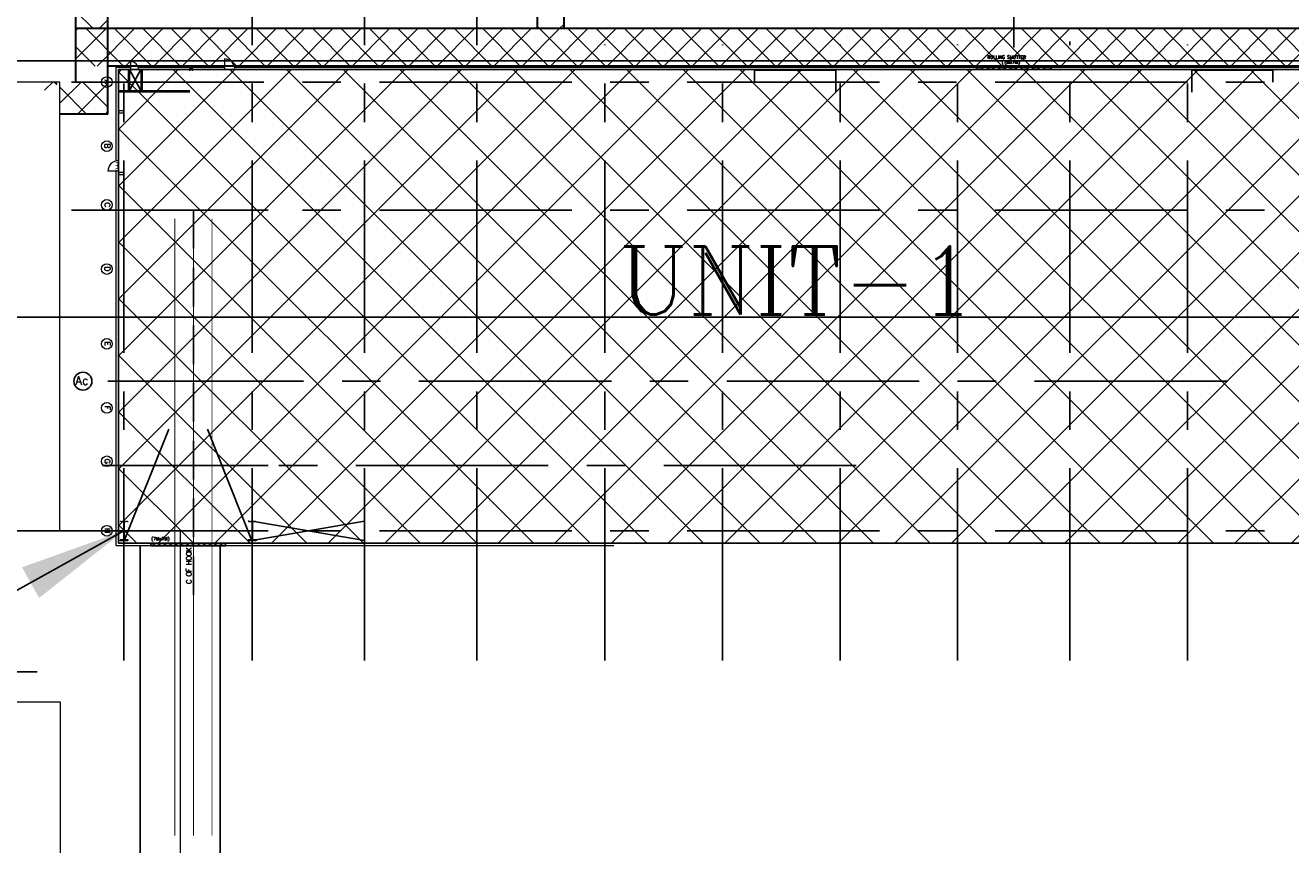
# Model space of a CAD drawing. Header units: inches. Extents: x 0 to 1544102, y -90707 to 23144100.
# Tile 98 of 181: x 248937 to 263736, y 182199 to 191786. Entities that reach past the tile are written whole.
import ezdxf
from ezdxf.enums import TextEntityAlignment as Align

# ---------------------------------------------------------------- set-up
doc = ezdxf.new("R2010")
doc.units = ezdxf.units.IN
doc.header["$LTSCALE"] = 1800
doc.header["$MEASUREMENT"] = 0
for name, pattern in [('CENTER', [2, 1.25, -0.25, 0.25, -0.25]), ('CENTRE', [1.5, 0.75, -0.25, 0.25, -0.25]), ('HIDDEN', [0.375, 0.25, -0.125])]:
    doc.linetypes.add(name, pattern=pattern)
doc.layers.get('0').update_dxf_attribs({"color": 253})
for name, color, linetype in [('CEN', 2, 'CENTER'), ('COL', 1, 'Continuous'), ('GRID', 251, 'CENTER'), ('Road', 3, 'Continuous'), ('Road Sides', 11, 'Continuous'), ('STAIR', 2, 'Continuous'), ('STEEL', 231, 'Continuous')]:
    doc.layers.add(name, color=color, linetype=linetype)
for name, color, linetype, lineweight in [('CL', 8, 'CENTER', 15), ('DIM', 4, 'Continuous', 18), ('TEXT', 3, 'Continuous', 18), ('TRENCH-TRESTLE', 6, 'Continuous', 30), ('WALL', 6, 'Continuous', 18)]:
    doc.layers.add(name, color=color, linetype=linetype, lineweight=lineweight)
doc.styles.add('COMPLEX', font='complex')
doc.styles.add('HTX11', font='O8111901')
doc.styles.add('ROMANC', font='ROMANC.SHX')
doc.styles.add('ROMANS', font='romans.shx')
doc.dimstyles.new('SSS', dxfattribs={"dimscale": 100, "dimtxt": 2.5, "dimasz": 3, "dimexe": 0.5, "dimexo": 0.5, "dimgap": 1, "dimtad": 1, "dimdec": 0, "dimdsep": 46, "dimtxsty": 'ROMANS', "dimcen": 4, "dimdle": 1.5, "dimclrd": 1, "dimclre": 1, "dimclrt": 3, "dimadec": 0, "dimazin": 0, "dimtfac": 0.2, "dimtdec": 0, "dimtix": 1, "dimtmove": 0, "dimatfit": 3, "dimfxl": 1, "dimtolj": 1, "dimtzin": 0, "dimarcsym": 0})
pattern_1 = [(44.99999999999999, (201197.1582737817, 178869.0266567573), (-49.7184455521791, 49.71844555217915), []), (44.99999999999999, (201230.3039040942, 178869.0266567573), (-49.7184455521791, 49.71844555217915), [])]

msp = doc.modelspace()

# ---------------------------------------------------------------- hatches: boundary and pattern name
at = {"linetype": 'ByBlock'}
h = msp.add_hatch(dxfattribs=at)
h.set_pattern_fill('ANSI37', color=8, scale=1875, angle=90)
h.set_pattern_definition([(135, (742309.9112544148, 560872.4758301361), (-165.7281518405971, -165.728151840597), []), (225, (742309.9112544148, 560872.4758301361), (165.728151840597, -165.7281518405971), [])])
edge = h.paths.add_edge_path()
edge.add_line((249103.077823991, 191122.3549146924), (249341.1612544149, 191122.3549146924))
edge.add_line((249341.1612544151, 191122.3549146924), (249341.1612544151, 190747.3549146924))
edge.add_line((249341.1612544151, 190747.3549146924), (249903.6612544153, 190747.3549146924))
edge.add_line((249903.6612544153, 190747.3549146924), (249903.6612544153, 191122.3549146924))
edge.add_line((249903.6612544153, 191122.3549146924), (249313.1632658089, 191122.3549146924))
edge.add_arc((249208.1205449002, 191122.3657790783), 105.0427214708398, 270, 359.9940739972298, ccw=False)
edge.add_arc((249208.1205449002, 191122.3657790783), 105.0427214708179, 180.0059260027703, 270, ccw=False)
at = {"layer": 'COL'}
h = msp.add_hatch(dxfattribs=at)
h.set_pattern_fill('ANSI31', color=8, scale=31.25, angle=180, style=0)
h.set_pattern_definition([(225, (250442.4112544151, 190627.4799146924), (2.76213586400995, -2.762135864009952), [])])
h.paths.add_polyline_path([(250889.9112544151, 191267.4799146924), (250889.9112544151, 191296.2299146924), (250861.1612544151, 191296.2299146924), (250861.1612544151, 191267.4799146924)])
h = msp.add_hatch(dxfattribs=at)
h.set_pattern_fill('ANSI31', color=8, scale=25, angle=-1.27e-14, style=0)
h.set_pattern_definition([(44.99999999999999, (248098.3889455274, 183011.7475238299), (-2.20970869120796, 2.209708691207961), [])])
h.paths.add_polyline_path([(250044.9112544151, 185766.2299146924), (250137.4112544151, 185766.2299146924), (250137.4112544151, 185759.9799146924), (250044.9112544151, 185759.9799146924)])
h.paths.add_polyline_path([(250089.1612544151, 185978.7299146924), (250093.1612544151, 185978.7299146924), (250093.1612544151, 185766.2299146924), (250089.1612544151, 185766.2299146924)])
h.paths.add_polyline_path([(250044.9112544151, 185984.9799146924), (250137.4112544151, 185984.9799146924), (250137.4112544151, 185978.7299146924), (250044.9112544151, 185978.7299146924)])
h = msp.add_hatch(dxfattribs=at)
h.set_pattern_fill('ANSI31', color=8, scale=25, angle=-1.27e-14, style=0)
h.set_pattern_definition([(44.99999999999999, (249598.3889455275, 183011.7475238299), (-2.20970869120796, 2.209708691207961), [])])
h.paths.add_polyline_path([(251544.9112544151, 185766.2299146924), (251637.4112544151, 185766.2299146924), (251637.4112544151, 185759.9799146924), (251544.9112544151, 185759.9799146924)])
h.paths.add_polyline_path([(251589.1612544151, 185978.7299146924), (251593.1612544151, 185978.7299146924), (251593.1612544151, 185766.2299146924), (251589.1612544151, 185766.2299146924)])
h.paths.add_polyline_path([(251544.9112544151, 185984.9799146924), (251637.4112544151, 185984.9799146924), (251637.4112544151, 185978.7299146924), (251544.9112544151, 185978.7299146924)])
at = {"layer": 'Road Sides', "linetype": 'ByBlock'}
h = msp.add_hatch(dxfattribs=at)
h.set_pattern_fill('ANSI37', color=4, scale=3750)
h.set_pattern_definition([(45, (571876.8284095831, -287717.0189604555), (-331.4563036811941, 331.4563036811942), []), (135, (571876.8284095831, -287717.0189604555), (-331.4563036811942, -331.4563036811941), [])])
h.paths.add_polyline_path([(250027.4112544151, 191267.4799146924), (250027.4112544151, 185727.4799146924), (265341.1612544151, 185727.4799146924), (265341.1612544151, 191267.4799146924)])
at = {"layer": 'WALL', "linetype": 'Continuous'}
h = msp.add_hatch(dxfattribs=at)
h.set_pattern_fill('ANSI32', color=8, scale=187.5, angle=360, style=0)
h.set_pattern_definition(pattern_1)
h.paths.add_polyline_path([(250155.5362544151, 191122.4799146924), (250141.1612544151, 191122.4799146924), (250141.1612544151, 191022.4799146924), (250091.1612544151, 191022.4799146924), (250091.1612544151, 191008.1049146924), (250155.5362544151, 191008.1049146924)])
h.paths.add_polyline_path([(250155.5362544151, 191267.4799146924), (250141.1612544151, 191267.4799146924), (250141.1612544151, 191122.4799146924), (250155.5362544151, 191122.4799146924)])
h.paths.add_polyline_path([(250091.1612544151, 191022.4799146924), (250027.4112544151, 191022.4799146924), (250027.4112544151, 191008.1049146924), (250091.1612544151, 191008.1049146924)])
h = msp.add_hatch(dxfattribs=at)
h.set_pattern_fill('ANSI32', color=8, scale=187.5, angle=360, style=0)
h.set_pattern_definition(pattern_1)
h.paths.add_polyline_path([(250027.4112544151, 190786.8549146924), (250027.4112544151, 190758.1049146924), (250076.7862544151, 190758.1049146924), (250076.7862544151, 190786.8549146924)])
h = msp.add_hatch(dxfattribs=at)
h.set_pattern_fill('ANSI32', color=8, scale=187.5, angle=360, style=0)
h.set_pattern_definition([(44.99999999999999, (201197.1582737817, 178147.7766567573), (-49.7184455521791, 49.71844555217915), []), (44.99999999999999, (201230.3039040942, 178147.7766567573), (-49.7184455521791, 49.71844555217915), [])])
h.paths.add_polyline_path([(250076.7862544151, 190065.6049146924), (250027.4112544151, 190065.6049146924), (250027.4112544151, 190036.8549146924), (250076.7862544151, 190036.8549146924)])

# ---------------------------------------------------------------- linework, layer by layer
at = {"color": 8, "linetype": 'ByBlock'}
for p, q in [((249730.0880667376, 191747.3657503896), (249528.6612883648, 191948.7925287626)), ((249903.6612937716, 191849.4271425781), (249801.5999015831, 191747.3657503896)), ((249883.056206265, 191747.4907513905), (249528.6612371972, 191393.095782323)), ((249551.5999186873, 191747.490767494), (249528.6612533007, 191724.5521021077)), ((250086.1317719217, 191309.9907415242), (249648.6317506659, 191747.49076278)), ((250214.5124938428, 191747.4907352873), (249777.0125150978, 191309.9907565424)), ((250417.5880917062, 191309.9907254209), (249980.0880704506, 191747.4907466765)), ((250545.9687814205, 191747.4907191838), (250108.4688026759, 191309.990740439)), ((250749.0444114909, 191309.9907093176), (250311.5443902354, 191747.4907305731)), ((250877.4250689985, 191747.4907030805), (250439.9250902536, 191309.9907243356)), ((251080.5007312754, 191309.9906932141), (250643.0007100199, 191747.4907144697)), ((251208.8813565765, 191747.4906869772), (250771.3813778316, 191309.9907082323)), ((251411.9570510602, 191309.9906771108), (250974.4570298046, 191747.4906983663)), ((251540.3376441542, 191747.4906708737), (251102.8376654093, 191309.9906921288)), ((251743.4133708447, 191309.9906610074), (251305.9133495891, 191747.4906822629)), ((251871.793931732, 191747.4906547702), (251434.2939529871, 191309.9906760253)), ((252074.8696906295, 191309.9906449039), (251637.3696693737, 191747.4906661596)), ((252203.2502193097, 191747.4906386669), (251765.7502405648, 191309.9906599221)), ((252406.3260104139, 191309.9906288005), (251968.8259891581, 191747.4906500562)), ((252534.7065068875, 191747.4906225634), (252097.2065281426, 191309.9906438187)), ((252737.7823301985, 191309.9906126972), (252300.2823089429, 191747.4906339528)), ((252866.1627944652, 191747.4906064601), (252428.6628157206, 191309.9906277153)), ((253069.2386499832, 191309.9905965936), (252631.7386287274, 191747.4906178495)), ((253197.619082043, 191747.4905903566), (252760.1191032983, 191309.9906116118)), ((253400.6949697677, 191309.9905804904), (252963.1949485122, 191747.4906017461)), ((253529.0753696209, 191747.4905742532), (253091.5753908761, 191309.9905955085)), ((253732.1512895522, 191309.990564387), (253294.6512682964, 191747.4905856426)), ((253860.5316571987, 191747.4905581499), (253423.0316784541, 191309.9905794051)), ((254063.6076093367, 191309.9905482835), (253626.1075880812, 191747.4905695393)), ((254191.9879447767, 191747.4905420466), (253754.4879660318, 191309.9905633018)), ((254395.0639291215, 191309.9905321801), (253957.5639078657, 191747.4905534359)), ((254523.4442323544, 191747.4905259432), (254085.9442536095, 191309.9905471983)), ((254726.520248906, 191309.9905160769), (254289.0202276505, 191747.4905373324)), ((254854.9005199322, 191747.4905098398), (254417.4005411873, 191309.9905310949)), ((255057.9765686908, 191309.9904999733), (254620.476547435, 191747.490521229)), ((255186.3568075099, 191747.4904937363), (254748.856828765, 191309.9905149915)), ((254951.9328976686, 191747.4904746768), (254922.4265029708, 191776.9968693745)), ((255389.4328884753, 191309.99048387), (254951.9328672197, 191747.4905051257)), ((255517.8130950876, 191747.490477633), (255080.3131163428, 191309.9904988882)), ((255234.9112544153, 191796.0449406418), (255186.3567884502, 191747.4904746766)), ((255720.8892082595, 191309.9904677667), (255283.389187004, 191747.4904890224)), ((255849.2693826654, 191747.4904615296), (255411.7694039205, 191309.9904827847)), ((256052.3455280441, 191309.9904516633), (255614.8455067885, 191747.4904729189)), ((256180.7256702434, 191747.4904454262), (255743.2256914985, 191309.9904666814)), ((256383.8018478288, 191309.9904355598), (255946.3018265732, 191747.4904568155)), ((256512.1819578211, 191747.4904293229), (256074.6819790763, 191309.990450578)), ((256715.2581676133, 191309.9904194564), (256277.7581463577, 191747.4904407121)), ((256843.6382453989, 191747.4904132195), (256406.1382666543, 191309.9904344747)), ((257046.7144873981, 191309.9904033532), (256609.2144661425, 191747.4904246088)), ((257175.0945329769, 191747.4903971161), (256737.594554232, 191309.9904183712)), ((257378.1708071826, 191309.9903872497), (256940.670785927, 191747.4904085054)), ((257506.5508205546, 191747.4903810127), (257069.0508418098, 191309.9904022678)), ((257709.6271269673, 191309.9903711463), (257272.1271057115, 191747.490392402)), ((257838.0071081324, 191747.4903649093), (257400.5071293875, 191309.9903861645)), ((258041.0834467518, 191309.9903550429), (257603.5834254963, 191747.4903762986)), ((258169.4633957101, 191747.4903488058), (257731.9634169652, 191309.9903700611)), ((258372.5397665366, 191309.9903389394), (257935.0397452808, 191747.4903601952)), ((258500.9196832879, 191747.4903327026), (258063.419704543, 191309.9903539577)), ((258703.9960863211, 191309.9903228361), (258266.4960650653, 191747.4903440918)), ((258832.3759708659, 191747.4903165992), (258394.875992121, 191309.9903378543)), ((259035.4524061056, 191309.9903067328), (258597.9523848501, 191747.4903279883)), ((259163.8322584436, 191747.4903004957), (258726.3322796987, 191309.9903217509)), ((259366.9087258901, 191309.9902906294), (258929.4087046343, 191747.4903118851)), ((259495.2885460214, 191747.4902843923), (259057.7885672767, 191309.9903056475)), ((259698.3650456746, 191309.9902745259), (259260.8650244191, 191747.4902957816)), ((259826.7448335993, 191747.4902682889), (259389.2448548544, 191309.9902895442)), ((260029.8213654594, 191309.9902584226), (259592.3213442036, 191747.4902796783)), ((260158.2011211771, 191747.4902521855), (259720.7011424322, 191309.9902734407)), ((260361.2776852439, 191309.9902423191), (259923.7776639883, 191747.4902635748)), ((260489.6574087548, 191747.4902360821), (260052.15743001, 191309.9902573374)), ((260692.7340050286, 191309.9902262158), (260255.2339837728, 191747.4902474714)), ((260821.1136963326, 191747.4902199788), (260383.6137175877, 191309.9902412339)), ((261024.1903248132, 191309.9902101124), (260586.6903035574, 191747.490231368)), ((261152.5699839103, 191747.4902038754), (260715.0700051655, 191309.9902251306)), ((261355.6466445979, 191309.990194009), (260918.1466233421, 191747.4902152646)), ((261484.0262714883, 191747.490187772), (261046.5262927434, 191309.9902090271)), ((261687.1029643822, 191309.9901779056), (261249.6029431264, 191747.4901991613)), ((261815.4825590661, 191747.4901716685), (261377.9825803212, 191309.9901929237)), ((262018.5592841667, 191309.9901618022), (261581.0592629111, 191747.4901830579)), ((262146.9388466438, 191747.4901555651), (261709.4388678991, 191309.9901768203)), ((262350.0156039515, 191309.9901456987), (261912.5155826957, 191747.4901669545)), ((262478.3951342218, 191747.4901394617), (262040.8951554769, 191309.9901607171)), ((262681.4719237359, 191309.9901295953), (262243.9719024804, 191747.4901508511)), ((262809.8514217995, 191747.4901233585), (262372.3514430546, 191309.9901446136)), ((263012.9282435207, 191309.9901134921), (262575.4282222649, 191747.4901347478)), ((263141.3077093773, 191747.4901072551), (262703.8077306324, 191309.9901285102)), ((263344.3845633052, 191309.9900973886), (262906.8845420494, 191747.4901186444)), ((263472.7639969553, 191747.4900911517), (263035.2640182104, 191309.9901124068)), ((263675.84088309, 191309.9900812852), (263238.3408618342, 191747.490102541)), ((263804.2202845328, 191747.4900750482), (263366.7203057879, 191309.9900963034)), ((264007.2972028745, 191309.9900651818), (263569.7971816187, 191747.4900864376)), ((264135.6765721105, 191747.490058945), (263698.1765933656, 191309.9900802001)), ((249754.6754521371, 191309.9907576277), (249528.6612441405, 191536.0049656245))]:
    msp.add_line(p, q, dxfattribs=at)
at = {"color": 8, "linetype": 'CENTRE', "ltscale": 500}
msp.add_line((284165.8856443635, 188372.4758301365), (239730.8075994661, 188372.4758301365), dxfattribs=at)
at = {"color": 8}
for p, q in [((250091.1612544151, 185759.9799146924), (250091.1612544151, 185984.9799146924)), ((251591.1612544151, 185759.9799146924), (251591.1612544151, 185984.9799146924))]:
    msp.add_line(p, q, dxfattribs=at)
at = {"color": 8, "linetype": 'ByBlock', "const_width": 9.375}
for points in [[(250685.7862663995, 189523.6526744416), (250685.7862663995, 182305.9314424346)], [(250903.6612659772, 189523.6526744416), (250903.6612659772, 182305.9321237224)], [(251121.5362655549, 189523.6526744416), (251121.5362655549, 182305.9314424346)]]:
    msp.add_lwpolyline(points, dxfattribs=at)
at = {"color": 8}
msp.add_circle((249611.0125572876, 187622.4799146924), 105.0427214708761, dxfattribs=at)
msp.add_circle((249611.0125572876, 187622.4799146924), 105.0427214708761, dxfattribs=at)
at = {"layer": 'CEN', "color": 8}
for p, q in [((250288.0362544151, 191267.4799146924), (250155.5362544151, 191022.4799146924)), ((250288.0362544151, 191022.4799146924), (250155.5362544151, 191267.4799146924)), ((250091.1612544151, 185747.4799146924), (250616.1612544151, 187059.9799146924)), ((251591.1612544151, 185747.4799146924), (251066.1612544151, 187059.9799146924)), ((250091.1612544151, 185759.9799146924), (250091.1612544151, 185984.9799146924)), ((251591.1612544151, 185759.9799146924), (251591.1612544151, 185984.9799146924)), ((251591.1612562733, 185759.9799146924), (252903.6612562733, 185984.9799146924)), ((251591.1612562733, 185984.9799146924), (252903.6612562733, 185759.9799146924))]:
    msp.add_line(p, q, dxfattribs=at)
at = {"layer": 'CEN', "color": 8, "linetype": 'HIDDEN'}
msp.add_line((250903.6612544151, 185123.2170685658), (250903.6612544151, 189622.4799146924), dxfattribs=at)
at = {"layer": 'CEN', "color": 8, "linetype": 'CENTER', "ltscale": 10}
msp.add_line((246080.2688901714, 184222.7505758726), (249074.1859564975, 184222.7505758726), dxfattribs=at)
at = {"layer": 'CL', "color": 8, "ltscale": 100}
msp.add_line((250747.4112544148, 185872.4799146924), (250747.4112544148, 175872.4799146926), dxfattribs=at)
at = {"layer": 'COL', "color": 8}
for points in [[(250861.1612544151, 191296.2299146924), (250889.9112544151, 191296.2299146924), (250889.9112544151, 191267.4799146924), (250861.1612544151, 191267.4799146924)], [(250089.1612544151, 185978.7299146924), (250093.1612544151, 185978.7299146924), (250093.1612544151, 185766.2299146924), (250089.1612544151, 185766.2299146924)], [(251589.1612544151, 185978.7299146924), (251593.1612544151, 185978.7299146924), (251593.1612544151, 185766.2299146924), (251589.1612544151, 185766.2299146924)], [(250044.9112544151, 185766.2299146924), (250137.4112544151, 185766.2299146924), (250137.4112544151, 185759.9799146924), (250044.9112544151, 185759.9799146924)], [(251544.9112544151, 185766.2299146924), (251637.4112544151, 185766.2299146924), (251637.4112544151, 185759.9799146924), (251544.9112544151, 185759.9799146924)]]:
    msp.add_lwpolyline(points, close=True, dxfattribs=at)
at = {"layer": 'DIM'}
for points in [[(244466.1612544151, 185872.4907743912), (249341.1612544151, 185872.3549146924), (249341.1612544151, 191122.4907743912), (244466.1612544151, 191122.4907743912)], [(244750.0806371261, 182079.0005758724), (249350.0806371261, 182079.0005758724), (249350.0806371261, 183866.5005758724), (244750.0806371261, 183866.5005758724)]]:
    msp.add_lwpolyline(points, close=True, dxfattribs=at)
at = {"layer": 'GRID', "color": 8}
for p, q in [((260497.4112544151, 195627.0884790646), (260497.4112544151, 191525.8754023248)), ((251591.1612544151, 184353.7811397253), (251591.1612544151, 194798.5923741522)), ((252903.6612544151, 184353.7811397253), (252903.6612544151, 194798.5923741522)), ((254216.1612544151, 184353.7811397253), (254216.1612544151, 194798.5923741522)), ((255716.1612544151, 184353.7811397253), (255716.1612544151, 191559.9799146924)), ((257091.1612544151, 184353.7811397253), (257091.1612544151, 191559.9799146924)), ((258466.1612544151, 184353.7811397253), (258466.1612544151, 191559.9799146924)), ((259841.1612544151, 184353.7811397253), (259841.1612544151, 191559.9799146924)), ((261153.6612544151, 184353.7811397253), (261153.6612544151, 191598.3853294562)), ((262528.6612544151, 184353.7811397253), (262528.6612544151, 191559.9799146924)), ((250091.1612544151, 184353.7811397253), (250091.1612544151, 191497.4799146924)), ((266128.6612544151, 191122.4799146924), (249241.1612544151, 191122.4799146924)), ((266128.6612544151, 189622.4799146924), (249241.1612544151, 189622.4799146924)), ((251778.6612544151, 189622.4799146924), (249903.6612544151, 189622.4799146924)), ((258653.6612544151, 188372.4799146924), (249841.1612544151, 188372.4799146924)), ((251778.6612544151, 188372.4799146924), (249903.6612544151, 188372.4799146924)), ((262991.1612544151, 187622.4799146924), (249716.1612544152, 187622.4799146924)), ((251778.6612544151, 187622.4799146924), (249903.6612544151, 187622.4799146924)), ((258653.6612544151, 186634.9799146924), (249841.1612544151, 186634.9799146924)), ((251778.6612544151, 186634.9799146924), (249903.6612544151, 186634.9799146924)), ((266128.6612544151, 185872.4799146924), (249241.1612544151, 185872.4799146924)), ((251778.6612544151, 185872.4799146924), (249903.6612544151, 185872.4799146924))]:
    msp.add_line(p, q, dxfattribs=at)
at = {"layer": 'GRID', "color": 8, "ltscale": 750}
msp.add_line((249828.6025661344, 185872.4907743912), (244223.5987544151, 185872.4907743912), dxfattribs=at)
at = {"layer": 'Road', "color": 8}
msp.add_line((286966.1612544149, 191372.4846128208), (243435.2725985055, 191372.4846128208), dxfattribs=at)
at = {"layer": 'Road', "color": 8, "ltscale": 100}
for p, q in [((250278.6612544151, 177091.2299146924), (250278.6612544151, 185698.7299146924)), ((251216.1612544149, 177091.2299146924), (251216.1612544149, 185698.7299146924))]:
    msp.add_line(p, q, dxfattribs=at)
at = {"layer": 'Road Sides', "color": 4, "linetype": 'ByBlock'}
msp.add_lwpolyline([(250027.4112544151, 191267.4799146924), (265341.1612544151, 191267.4799146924), (265341.1612544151, 185727.4799146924), (250027.4112544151, 185727.4799146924)], close=True, dxfattribs=at)
at = {"layer": 'STAIR', "color": 8}
for p, q in [((257466.1612544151, 191259.9799146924), (258416.1612544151, 191259.9799146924)), ((257466.1612544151, 191122.4799146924), (257466.1612544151, 191259.9799146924)), ((258416.1612544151, 191259.9799146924), (258416.1612544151, 191003.7299146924)), ((263528.6612544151, 191259.9799146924), (262578.6612544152, 191259.9799146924)), ((262578.6612544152, 191259.9799146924), (262578.6612544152, 191003.7299146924)), ((263528.6612544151, 191122.4799146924), (263528.6612544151, 191259.9799146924))]:
    msp.add_line(p, q, dxfattribs=at)
at = {"layer": 'STEEL', "color": 8}
for p, q in [((260934.9112544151, 191296.2299146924), (260059.9112544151, 191296.2299146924)), ((260059.9112544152, 191267.4799146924), (260059.9112544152, 191296.2299146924)), ((260934.9112544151, 191267.4799146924), (260059.9112544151, 191267.4799146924)), ((260934.9112544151, 191296.2299146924), (260934.9112544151, 191267.4799146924)), ((250403.6612544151, 185697.4799146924), (250403.6612544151, 185726.2299146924))]:
    msp.add_line(p, q, dxfattribs=at)
at = {"layer": 'STEEL', "color": 8, "flags": 128}
for points in [[(260129.332700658, 191281.7924146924), (260129.0114506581, 191283.4174146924), (260127.9814506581, 191285.0924146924), (260126.1539506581, 191286.7799146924), (260123.4852006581, 191288.4049146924), (260119.9739506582, 191289.9049146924), (260115.6789506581, 191291.2174146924), (260110.7089506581, 191292.2549146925), (260105.2202006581, 191292.9799146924), (260099.4052006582, 191293.3549146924), (260093.4802006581, 191293.3549146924), (260087.6652006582, 191292.9799146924), (260082.1764506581, 191292.2549146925), (260077.2064506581, 191291.2174146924), (260072.9114506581, 191289.9049146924), (260069.4014506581, 191288.4049146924), (260066.7314506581, 191286.7799146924), (260064.9052006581, 191285.0924146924), (260062.6501235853, 191283.4174146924), (260059.9112544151, 191281.7924146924)], [(260129.332700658, 191281.7924146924), (260129.6527006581, 191280.1799146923), (260130.6839506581, 191278.5049146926), (260132.5102006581, 191276.8174146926), (260135.1802006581, 191275.1924146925), (260138.6902006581, 191273.6924146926), (260142.9839506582, 191272.3799146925), (260147.9589506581, 191271.3424146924), (260153.446450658, 191270.6174146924), (260159.2589506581, 191270.2424146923), (260165.1839506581, 191270.2424146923), (260170.9964506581, 191270.6174146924), (260176.4839506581, 191271.3424146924), (260181.4589506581, 191272.3799146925), (260185.7589506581, 191273.6924146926), (260189.258950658, 191275.1924146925), (260191.9339506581, 191276.8174146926), (260193.758950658, 191278.5049146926), (260194.7964506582, 191280.1799146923), (260195.1089506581, 191281.7924146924)], [(260260.8839506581, 191281.7924146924), (260260.8839506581, 191281.8049146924), (260260.8839506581, 191281.8049146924), (260260.8839506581, 191281.8049146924), (260260.8839506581, 191281.8049146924), (260260.8839506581, 191281.8049146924), (260260.8839506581, 191281.8049146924), (260260.8839506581, 191281.8049146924), (260260.2839506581, 191283.9924146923), (260258.4714506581, 191286.1674146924), (260255.4214506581, 191288.2049146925), (260251.2464506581, 191290.0049146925), (260246.133950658, 191291.4799146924), (260240.3589506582, 191292.5549146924), (260234.2089506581, 191293.2049146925), (260227.9964506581, 191293.4049146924), (260221.7839506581, 191293.2049146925), (260215.633950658, 191292.5549146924), (260209.8589506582, 191291.4799146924), (260204.7464506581, 191290.0049146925), (260200.571450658, 191288.2049146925), (260197.5214506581, 191286.1674146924), (260195.6964506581, 191283.9924146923), (260195.1089506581, 191281.8049146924), (260195.1089506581, 191281.8049146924), (260195.1089506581, 191281.8049146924), (260195.1089506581, 191281.8049146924), (260195.1089506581, 191281.8049146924), (260195.1089506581, 191281.8049146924), (260195.1089506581, 191281.8049146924), (260195.1089506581, 191281.7924146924)], [(260260.8839506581, 191281.7924146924), (260261.1964506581, 191280.1799146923), (260262.2339506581, 191278.5049146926), (260264.0589506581, 191276.8174146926), (260266.7339506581, 191275.1924146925), (260270.2339506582, 191273.6924146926), (260274.5339506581, 191272.3799146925), (260279.508950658, 191271.3424146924), (260284.9964506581, 191270.6174146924), (260290.8089506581, 191270.2424146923), (260296.7339506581, 191270.2424146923), (260302.5464506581, 191270.6174146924), (260308.0339506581, 191271.3424146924), (260313.008950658, 191272.3799146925), (260317.2964506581, 191273.6924146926), (260320.8089506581, 191275.1924146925), (260323.4839506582, 191276.8174146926), (260325.3089506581, 191278.5049146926), (260326.3339506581, 191280.1799146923), (260326.6589506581, 191281.7924146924)], [(260392.4339506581, 191281.7924146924), (260392.4339506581, 191281.8049146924), (260392.4339506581, 191281.8049146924), (260392.4339506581, 191281.8049146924), (260392.4339506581, 191281.8049146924), (260392.4339506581, 191281.8049146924), (260392.4339506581, 191281.8049146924), (260392.4339506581, 191281.8049146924), (260391.8339506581, 191283.9924146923), (260390.0214506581, 191286.1674146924), (260386.9714506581, 191288.2049146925), (260382.7964506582, 191290.0049146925), (260377.6839506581, 191291.4799146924), (260371.8964506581, 191292.5549146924), (260365.7464506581, 191293.2049146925), (260359.5464506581, 191293.4049146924), (260353.3339506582, 191293.2049146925), (260347.1839506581, 191292.5549146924), (260341.4089506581, 191291.4799146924), (260336.2964506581, 191290.0049146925), (260332.1214506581, 191288.2049146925), (260329.071450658, 191286.1674146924), (260327.2464506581, 191283.9924146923), (260326.6589506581, 191281.8049146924), (260326.6589506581, 191281.8049146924), (260326.6589506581, 191281.8049146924), (260326.6589506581, 191281.8049146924), (260326.6589506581, 191281.8049146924), (260326.6589506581, 191281.8049146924), (260326.6589506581, 191281.8049146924), (260326.6589506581, 191281.7924146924)], [(260392.4339506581, 191281.7924146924), (260392.7464506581, 191280.1799146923), (260393.7839506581, 191278.5049146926), (260395.6089506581, 191276.8174146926), (260398.2714506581, 191275.1924146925), (260401.783950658, 191273.6924146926), (260406.0839506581, 191272.3799146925), (260411.0464506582, 191271.3424146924), (260416.5464506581, 191270.6174146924), (260422.3589506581, 191270.2424146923), (260428.2839506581, 191270.2424146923), (260434.0964506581, 191270.6174146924), (260439.5839506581, 191271.3424146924), (260444.5589506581, 191272.3799146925), (260448.8464506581, 191273.6924146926), (260452.3589506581, 191275.1924146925), (260455.0339506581, 191276.8174146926), (260456.8589506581, 191278.5049146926), (260457.883950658, 191280.1799146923), (260458.2089506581, 191281.7924146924)], [(260523.9714506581, 191281.7924146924), (260523.9714506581, 191281.8049146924), (260523.9714506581, 191281.8049146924), (260523.9714506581, 191281.8049146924), (260523.9714506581, 191281.8049146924), (260523.9714506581, 191281.8049146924), (260523.9714506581, 191281.8049146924), (260523.9714506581, 191281.8049146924), (260523.383950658, 191283.9924146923), (260521.571450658, 191286.1674146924), (260518.5214506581, 191288.2049146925), (260514.3464506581, 191290.0049146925), (260509.2339506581, 191291.4799146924), (260503.4464506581, 191292.5549146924), (260497.2964506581, 191293.2049146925), (260491.0964506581, 191293.4049146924), (260484.883950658, 191293.2049146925), (260478.7339506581, 191292.5549146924), (260472.9464506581, 191291.4799146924), (260467.8339506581, 191290.0049146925), (260463.6589506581, 191288.2049146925), (260460.6214506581, 191286.1674146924), (260458.7964506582, 191283.9924146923), (260458.2089506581, 191281.8049146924), (260458.2089506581, 191281.8049146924), (260458.2089506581, 191281.8049146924), (260458.2089506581, 191281.8049146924), (260458.2089506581, 191281.8049146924), (260458.2089506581, 191281.8049146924), (260458.2089506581, 191281.8049146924), (260458.2089506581, 191281.7924146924)], [(260523.9714506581, 191281.7924146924), (260523.9714506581, 191281.7924146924), (260523.9714506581, 191281.7924146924), (260523.9714506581, 191281.7924146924), (260523.9714506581, 191281.7924146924), (260523.9714506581, 191281.7924146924), (260523.9714506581, 191281.7924146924), (260523.9714506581, 191281.7924146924), (260524.5714506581, 191279.6049146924), (260526.3839506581, 191277.4299146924), (260529.4339506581, 191275.3924146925), (260533.6089506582, 191273.5924146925), (260538.7214506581, 191272.1174146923), (260544.5089506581, 191271.0424146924), (260550.658950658, 191270.4049146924), (260556.8714506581, 191270.1924146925), (260563.0714506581, 191270.4049146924), (260569.2214506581, 191271.0424146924), (260575.008950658, 191272.1174146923), (260580.1214506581, 191273.5924146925), (260584.2964506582, 191275.3924146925), (260587.3464506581, 191277.4424146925), (260589.1714506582, 191279.6049146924), (260589.7589506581, 191281.7924146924)], [(260655.5339506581, 191281.7924146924), (260655.5339506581, 191281.8049146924), (260655.5339506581, 191281.8049146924), (260655.5339506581, 191281.8049146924), (260655.5339506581, 191281.8049146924), (260655.5339506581, 191281.8049146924), (260655.5339506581, 191281.8049146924), (260655.5339506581, 191281.8049146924), (260654.9339506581, 191283.9924146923), (260653.1214506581, 191286.1674146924), (260650.0714506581, 191288.2049146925), (260645.8964506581, 191290.0049146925), (260640.7839506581, 191291.4799146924), (260635.0089506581, 191292.5549146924), (260628.858950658, 191293.2049146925), (260622.6464506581, 191293.4049146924), (260616.4339506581, 191293.2049146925), (260610.2839506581, 191292.5549146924), (260604.508950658, 191291.4799146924), (260599.3964506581, 191290.0049146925), (260595.2214506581, 191288.2049146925), (260592.171450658, 191286.1674146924), (260590.3464506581, 191283.9924146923), (260589.7589506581, 191281.8049146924), (260589.7589506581, 191281.8049146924), (260589.7589506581, 191281.8049146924), (260589.7589506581, 191281.8049146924), (260589.7589506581, 191281.8049146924), (260589.7589506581, 191281.8049146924), (260589.7589506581, 191281.8049146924), (260589.7589506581, 191281.7924146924)], [(260655.5339506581, 191281.7924146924), (260655.846450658, 191280.1799146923), (260656.8839506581, 191278.5049146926), (260658.7089506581, 191276.8174146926), (260661.383950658, 191275.1924146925), (260664.883950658, 191273.6924146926), (260669.1839506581, 191272.3799146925), (260674.1589506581, 191271.3424146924), (260679.6464506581, 191270.6174146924), (260685.4589506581, 191270.2424146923), (260691.383950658, 191270.2424146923), (260697.196450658, 191270.6174146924), (260702.6839506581, 191271.3424146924), (260707.6589506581, 191272.3799146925), (260711.9464506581, 191273.6924146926), (260715.4589506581, 191275.1924146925), (260718.133950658, 191276.8174146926), (260719.9589506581, 191278.5049146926), (260720.983950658, 191280.1799146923), (260721.3089506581, 191281.7924146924)], [(260787.0839506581, 191281.7924146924), (260787.0839506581, 191281.8049146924), (260787.0839506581, 191281.8049146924), (260787.0839506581, 191281.8049146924), (260787.0839506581, 191281.8049146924), (260787.0839506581, 191281.8049146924), (260787.0839506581, 191281.8049146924), (260787.0839506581, 191281.8049146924), (260786.483950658, 191283.9924146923), (260784.671450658, 191286.1674146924), (260781.6214506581, 191288.2049146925), (260777.446450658, 191290.0049146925), (260772.3339506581, 191291.4799146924), (260766.546450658, 191292.5549146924), (260760.3964506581, 191293.2049146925), (260754.1964506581, 191293.4049146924), (260747.983950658, 191293.2049146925), (260741.8339506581, 191292.5549146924), (260736.0589506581, 191291.4799146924), (260730.9464506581, 191290.0049146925), (260726.7714506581, 191288.2049146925), (260723.7214506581, 191286.1674146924), (260721.8964506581, 191283.9924146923), (260721.3089506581, 191281.8049146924), (260721.3089506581, 191281.8049146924), (260721.3089506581, 191281.8049146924), (260721.3089506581, 191281.8049146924), (260721.3089506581, 191281.8049146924), (260721.3089506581, 191281.8049146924), (260721.3089506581, 191281.8049146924), (260721.3089506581, 191281.7924146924)], [(260787.0839506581, 191281.7924146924), (260787.3964506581, 191280.1799146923), (260788.4339506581, 191278.5049146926), (260790.2589506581, 191276.8174146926), (260792.921450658, 191275.1924146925), (260796.4339506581, 191273.6924146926), (260800.733950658, 191272.3799146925), (260805.6964506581, 191271.3424146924), (260811.196450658, 191270.6174146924), (260817.0089506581, 191270.2424146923), (260822.9339506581, 191270.2424146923), (260828.7464506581, 191270.6174146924), (260834.233950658, 191271.3424146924), (260839.2089506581, 191272.3799146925), (260843.4964506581, 191273.6924146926), (260847.008950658, 191275.1924146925), (260849.6839506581, 191276.8174146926), (260851.508950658, 191278.5049146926), (260852.5339506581, 191280.1799146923), (260852.858950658, 191281.7924146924)], [(260934.9112544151, 191281.7924146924), (260934.9112544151, 191281.8049146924), (260934.9112544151, 191281.8049146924), (260934.9112544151, 191281.8049146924), (260934.9112544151, 191281.8049146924), (260934.9112544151, 191281.8049146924), (260934.9112544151, 191281.8049146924), (260934.9112544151, 191281.8049146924), (260934.323754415, 191283.9924146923), (260932.5112544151, 191286.1674146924), (260929.4612544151, 191288.2049146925), (260925.2862544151, 191290.0049146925), (260920.1737544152, 191291.4799146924), (260914.3862544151, 191292.5549146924), (260908.2362544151, 191293.2049146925), (260885.7464506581, 191293.4049146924), (260879.5339506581, 191293.2049146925), (260873.3839506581, 191292.5549146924), (260867.5964506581, 191291.4799146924), (260862.4839506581, 191290.0049146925), (260858.3089506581, 191288.2049146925), (260855.2714506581, 191286.1674146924), (260853.446450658, 191283.9924146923), (260852.858950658, 191281.8049146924), (260852.858950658, 191281.8049146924), (260852.858950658, 191281.8049146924), (260852.858950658, 191281.8049146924), (260852.858950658, 191281.8049146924), (260852.858950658, 191281.8049146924), (260852.858950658, 191281.8049146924), (260852.858950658, 191281.7924146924)], [(250403.6612544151, 185700.2299146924), (250408.3325044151, 185700.2299146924), (250414.1575044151, 185700.6049146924), (250419.6450044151, 185701.3299146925), (250424.607504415, 185702.3674146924), (250428.907504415, 185703.6799146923), (250432.420004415, 185705.1799146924), (250435.0825044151, 185706.8049146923), (250436.907504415, 185708.4924146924), (250437.945004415, 185710.1674146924), (250438.2700044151, 185711.7799146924)], [(250504.045004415, 185711.7799146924), (250503.720004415, 185713.4049146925), (250502.695004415, 185715.0799146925), (250500.8700044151, 185716.7674146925), (250498.195004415, 185718.3924146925), (250494.6825044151, 185719.8924146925), (250490.3950044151, 185721.2049146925), (250485.420004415, 185722.2424146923), (250479.9325044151, 185722.9674146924), (250474.1200044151, 185723.3424146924), (250468.195004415, 185723.3424146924), (250462.382504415, 185722.9674146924), (250456.882504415, 185722.2424146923), (250451.920004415, 185721.2049146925), (250447.620004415, 185719.8924146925), (250444.107504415, 185718.3924146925), (250441.445004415, 185716.7674146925), (250439.6200044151, 185715.0799146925), (250438.5825044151, 185713.4049146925), (250438.2700044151, 185711.7799146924)], [(250504.045004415, 185711.7799146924), (250504.045004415, 185711.7799146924), (250504.045004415, 185711.7799146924), (250504.045004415, 185711.7799146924), (250504.045004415, 185711.7799146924), (250504.045004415, 185711.7799146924), (250504.045004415, 185711.7799146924), (250504.045004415, 185711.7799146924), (250504.632504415, 185709.5924146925), (250506.4575044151, 185707.4299146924), (250509.507504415, 185705.3799146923), (250513.6825044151, 185703.5799146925), (250518.7825044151, 185702.1049146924), (250524.570004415, 185701.0299146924), (250530.720004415, 185700.3924146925), (250536.9325044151, 185700.1799146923), (250543.132504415, 185700.3924146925), (250549.2825044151, 185701.0299146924), (250555.070004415, 185702.1049146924), (250560.1825044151, 185703.5799146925), (250564.357504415, 185705.3799146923), (250567.407504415, 185707.4299146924), (250569.220004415, 185709.5924146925), (250569.8075044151, 185711.7799146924)], [(250635.570004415, 185711.7799146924), (250635.570004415, 185711.7924146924), (250635.570004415, 185711.7924146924), (250635.570004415, 185711.7924146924), (250635.570004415, 185711.7924146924), (250635.570004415, 185711.7924146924), (250635.570004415, 185711.7924146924), (250635.570004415, 185711.7924146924), (250634.982504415, 185713.9799146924), (250633.157504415, 185716.1549146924), (250630.1200044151, 185718.1924146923), (250625.945004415, 185719.9924146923), (250620.8325044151, 185721.4674146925), (250615.045004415, 185722.5424146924), (250608.8950044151, 185723.1924146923), (250602.695004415, 185723.3924146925), (250596.482504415, 185723.1924146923), (250590.3325044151, 185722.5424146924), (250584.545004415, 185721.4674146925), (250579.4325044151, 185719.9924146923), (250575.257504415, 185718.1924146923), (250572.2200044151, 185716.1549146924), (250570.3950044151, 185713.9799146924), (250569.8075044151, 185711.7924146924), (250569.8075044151, 185711.7924146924), (250569.8075044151, 185711.7924146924), (250569.8075044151, 185711.7924146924), (250569.8075044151, 185711.7924146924), (250569.8075044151, 185711.7924146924), (250569.8075044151, 185711.7924146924), (250569.8075044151, 185711.7799146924)], [(250635.570004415, 185711.7799146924), (250635.8950044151, 185710.1674146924), (250636.920004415, 185708.4924146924), (250638.757504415, 185706.8049146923), (250641.420004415, 185705.1799146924), (250644.9325044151, 185703.6799146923), (250649.232504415, 185702.3674146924), (250654.195004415, 185701.3299146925), (250659.6825044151, 185700.6049146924), (250665.4950044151, 185700.2299146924), (250671.420004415, 185700.2299146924), (250677.2450044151, 185700.6049146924), (250682.732504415, 185701.3299146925), (250687.695004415, 185702.3674146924), (250691.9950044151, 185703.6799146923), (250695.507504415, 185705.1799146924), (250698.170004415, 185706.8049146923), (250699.995004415, 185708.4924146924), (250701.032504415, 185710.1674146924), (250701.357504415, 185711.7799146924)], [(250767.132504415, 185711.7799146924), (250766.8075044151, 185713.4049146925), (250765.782504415, 185715.0799146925), (250763.9575044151, 185716.7674146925), (250761.282504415, 185718.3924146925), (250757.7700044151, 185719.8924146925), (250753.482504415, 185721.2049146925), (250748.507504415, 185722.2424146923), (250743.0200044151, 185722.9674146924), (250737.2075044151, 185723.3424146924), (250731.282504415, 185723.3424146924), (250725.470004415, 185722.9674146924), (250719.9700044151, 185722.2424146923), (250715.007504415, 185721.2049146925), (250710.7075044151, 185719.8924146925), (250707.195004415, 185718.3924146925), (250704.532504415, 185716.7674146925), (250702.7075044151, 185715.0799146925), (250701.670004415, 185713.4049146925), (250701.357504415, 185711.7799146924)], [(250767.132504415, 185711.7799146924), (250767.132504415, 185711.7799146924), (250767.132504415, 185711.7799146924), (250767.132504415, 185711.7799146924), (250767.132504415, 185711.7799146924), (250767.132504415, 185711.7799146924), (250767.132504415, 185711.7799146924), (250767.132504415, 185711.7799146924), (250767.7200044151, 185709.5924146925), (250769.545004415, 185707.4299146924), (250772.5950044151, 185705.3799146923), (250776.7700044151, 185703.5799146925), (250781.8700044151, 185702.1049146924), (250787.657504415, 185701.0299146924), (250793.8075044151, 185700.3924146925), (250800.0200044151, 185700.1799146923), (250806.2200044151, 185700.3924146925), (250812.370004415, 185701.0299146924), (250818.157504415, 185702.1049146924), (250823.2700044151, 185703.5799146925), (250827.445004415, 185705.3799146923), (250830.4950044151, 185707.4299146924), (250832.3075044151, 185709.5924146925), (250832.8950044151, 185711.7799146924)], [(250898.6575044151, 185711.7924146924), (250898.6575044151, 185711.8049146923), (250898.6575044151, 185711.8049146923), (250898.6575044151, 185711.8049146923), (250898.6575044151, 185711.8049146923), (250898.6575044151, 185711.8049146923), (250898.6575044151, 185711.8049146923), (250898.6575044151, 185711.8049146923), (250898.070004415, 185713.9924146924), (250896.2450044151, 185716.1674146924), (250893.2075044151, 185718.2049146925), (250889.0325044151, 185720.0049146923), (250883.920004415, 185721.4799146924), (250878.1325044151, 185722.5549146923), (250871.982504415, 185723.2049146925), (250865.7825044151, 185723.4049146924), (250859.570004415, 185723.2049146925), (250853.420004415, 185722.5549146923), (250847.632504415, 185721.4799146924), (250842.5200044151, 185720.0049146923), (250838.3450044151, 185718.2049146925), (250835.307504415, 185716.1674146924), (250833.482504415, 185713.9924146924), (250832.8950044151, 185711.8049146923), (250832.8950044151, 185711.8049146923), (250832.8950044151, 185711.8049146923), (250832.8950044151, 185711.8049146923), (250832.8950044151, 185711.8049146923), (250832.8950044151, 185711.8049146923), (250832.8950044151, 185711.8049146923), (250832.8950044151, 185711.7924146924)], [(250898.6575044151, 185711.7924146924), (250898.982504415, 185710.1799146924), (250900.007504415, 185708.5049146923), (250901.8450044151, 185706.8174146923), (250904.507504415, 185705.1924146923), (250908.0200044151, 185703.6924146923), (250912.320004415, 185702.3799146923), (250917.282504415, 185701.3424146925), (250922.7700044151, 185700.6174146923), (250928.5825044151, 185700.2424146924), (250934.507504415, 185700.2424146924), (250940.3325044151, 185700.6174146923), (250945.820004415, 185701.3424146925), (250950.782504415, 185702.3799146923), (250955.0825044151, 185703.6924146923), (250958.595004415, 185705.1924146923), (250961.257504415, 185706.8174146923), (250963.0825044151, 185708.5049146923), (250964.1200044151, 185710.1799146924), (250964.445004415, 185711.7924146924)], [(251030.220004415, 185711.7924146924), (251029.8950044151, 185713.4174146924), (251028.8700044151, 185715.0924146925), (251027.045004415, 185716.7799146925), (251024.3700044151, 185718.4049146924), (251020.857504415, 185719.9049146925), (251016.570004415, 185721.2174146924), (251011.5950044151, 185722.2549146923), (251006.107504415, 185722.9799146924), (251000.295004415, 185723.3549146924), (250994.370004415, 185723.3549146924), (250988.5575044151, 185722.9799146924), (250983.057504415, 185722.2549146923), (250978.0950044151, 185721.2174146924), (250973.795004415, 185719.9049146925), (250970.2825044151, 185718.4049146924), (250967.6200044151, 185716.7799146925), (250965.795004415, 185715.0924146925), (250964.757504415, 185713.4174146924), (250964.445004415, 185711.7924146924)], [(251030.220004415, 185711.7924146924), (251030.220004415, 185711.7924146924), (251030.220004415, 185711.7924146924), (251030.220004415, 185711.7924146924), (251030.220004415, 185711.7924146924), (251030.220004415, 185711.7924146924), (251030.220004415, 185711.7924146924), (251030.220004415, 185711.7924146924), (251030.8075044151, 185709.6049146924), (251032.632504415, 185707.4424146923), (251035.6825044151, 185705.3924146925), (251039.857504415, 185703.5924146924), (251044.9575044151, 185702.1174146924), (251050.7450044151, 185701.0424146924), (251056.8950044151, 185700.4049146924), (251063.107504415, 185700.1924146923), (251069.3075044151, 185700.4049146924), (251075.4575044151, 185701.0424146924), (251081.2450044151, 185702.1174146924), (251086.357504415, 185703.5924146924), (251090.5325044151, 185705.3924146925), (251093.5825044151, 185707.4424146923), (251095.3950044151, 185709.6049146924), (251095.982504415, 185711.7924146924)], [(251161.7450044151, 185711.7924146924), (251161.7450044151, 185711.8049146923), (251161.7450044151, 185711.8049146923), (251161.7450044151, 185711.8049146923), (251161.7450044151, 185711.8049146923), (251161.7450044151, 185711.8049146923), (251161.7450044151, 185711.8049146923), (251161.7450044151, 185711.8049146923), (251161.1575044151, 185713.9924146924), (251159.3325044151, 185716.1674146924), (251156.295004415, 185718.2049146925), (251152.1200044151, 185720.0049146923), (251147.007504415, 185721.4799146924), (251141.220004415, 185722.5549146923), (251135.070004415, 185723.2049146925), (251128.8700044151, 185723.4049146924), (251122.6575044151, 185723.2049146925), (251116.507504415, 185722.5549146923), (251110.720004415, 185721.4799146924), (251105.607504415, 185720.0049146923), (251101.4325044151, 185718.2049146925), (251098.3950044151, 185716.1674146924), (251096.570004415, 185713.9924146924), (251095.982504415, 185711.8049146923), (251095.982504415, 185711.8049146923), (251095.982504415, 185711.8049146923), (251095.982504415, 185711.8049146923), (251095.982504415, 185711.8049146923), (251095.982504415, 185711.8049146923), (251095.982504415, 185711.8049146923), (251095.982504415, 185711.7924146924)], [(251161.7450044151, 185711.7924146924), (251162.070004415, 185710.1799146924), (251163.095004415, 185708.5049146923), (251164.932504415, 185706.8174146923), (251167.595004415, 185705.1924146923), (251171.107504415, 185703.6924146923), (251175.407504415, 185702.3799146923), (251180.3700044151, 185701.3424146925), (251185.857504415, 185700.6174146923), (251191.670004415, 185700.2424146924), (251197.595004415, 185700.2424146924), (251203.420004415, 185700.6174146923), (251208.907504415, 185701.3424146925), (251213.8700044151, 185702.3799146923), (251218.170004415, 185703.6924146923), (251221.6825044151, 185705.1924146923), (251224.3450044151, 185706.8174146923), (251226.170004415, 185708.5049146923), (251227.2075044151, 185710.1799146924), (251227.532504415, 185711.7924146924)], [(251278.6612544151, 185721.4251753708), (251274.6825044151, 185722.2549146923), (251269.195004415, 185722.9799146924), (251263.382504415, 185723.3549146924), (251257.4575044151, 185723.3549146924), (251251.6450044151, 185722.9799146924), (251246.1450044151, 185722.2549146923), (251241.182504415, 185721.2174146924), (251236.882504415, 185719.9049146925), (251233.3700044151, 185718.4049146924), (251230.7075044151, 185716.7799146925), (251228.882504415, 185715.0924146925), (251227.8450044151, 185713.4174146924), (251227.532504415, 185711.7924146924)]]:
    msp.add_lwpolyline(points, dxfattribs=at)
msp.add_lwpolyline([(250403.6612544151, 185697.4799146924), (251278.6612544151, 185697.4799146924), (251278.6612544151, 185726.2299146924), (250403.6612544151, 185726.2299146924)], close=True, dxfattribs=at)
at = {"layer": 'TEXT', "color": 8, "linetype": 'ByBlock'}
for centre in [(249891.1025661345, 191122.4907743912), (249891.1025661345, 190372.4907743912), (249891.1025661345, 189684.9907743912), (249891.1025661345, 188934.9907743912), (249891.1025661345, 188059.9907743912), (249891.1025661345, 187309.9907743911), (249891.1025661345, 186684.9907743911), (249891.1025661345, 185872.4907743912)]:
    msp.add_circle(centre, 62.5, dxfattribs=at)
at = {"layer": 'TRENCH-TRESTLE', "color": 8, "ltscale": 100}
for p, q in [((254922.4112544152, 195627.0884790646), (254922.4112544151, 191747.3654746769)), ((255234.9112544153, 195627.0884790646), (255234.9112544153, 191747.3654594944)), ((249903.6612544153, 190747.4799146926), (249903.6612544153, 193122.4846128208)), ((249528.6612544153, 191122.479914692), (249528.6612544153, 192747.4846128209)), ((281072.4112544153, 191747.4892360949), (249528.6612544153, 191747.4907686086)), ((281384.9112544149, 191309.9892473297), (249903.6612544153, 191309.9907503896)), ((249903.6612544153, 190747.4799146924), (249341.1612544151, 190747.4799146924))]:
    msp.add_line(p, q, dxfattribs=at)
at = {"layer": 'WALL', "color": 8}
for p, q in [((250168.0362544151, 191361.2299146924), (250168.0362544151, 191267.4799146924)), ((251266.1612544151, 191392.4799146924), (251266.1612544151, 191267.4799146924)), ((249998.6612544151, 191296.2299146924), (250168.0362544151, 191296.2299146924)), ((249998.6612544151, 190199.7537432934), (249998.6612544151, 191296.2299146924)), ((250027.4112544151, 191267.4799146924), (250168.0362544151, 191267.4799146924)), ((250027.4112544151, 190203.1049146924), (250027.4112544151, 191267.4799146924)), ((250141.1612544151, 191267.4799146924), (250141.1612544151, 191022.4799146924)), ((250155.5362544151, 191267.4799146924), (250155.5362544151, 191022.4799146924)), ((250257.2690959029, 191296.2299146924), (251266.1612544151, 191296.2299146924)), ((250261.7862544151, 191267.4799146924), (251266.1612544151, 191267.4799146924)), ((250288.0362544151, 191267.4799146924), (250288.0362544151, 191022.4799146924)), ((250302.4112544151, 191267.4799146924), (250302.4112544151, 191022.4799146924)), ((250861.1612544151, 191254.9799146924), (250861.1612544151, 191267.4799146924)), ((250889.9112544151, 191267.4799146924), (250889.9112544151, 191254.9799146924)), ((251387.8100830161, 191296.2299146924), (260059.9112544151, 191296.2299146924)), ((251391.1612544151, 191267.4799146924), (260059.9112544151, 191267.4799146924)), ((260934.9112544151, 191296.2299146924), (265759.9112544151, 191296.2299146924)), ((260934.9112544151, 191267.4799146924), (265759.9112544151, 191267.4799146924)), ((250027.4112544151, 191022.4799146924), (250861.1612544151, 191022.4799146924)), ((250027.4112544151, 191008.1049146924), (250861.1612544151, 191008.1049146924)), ((250076.7862544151, 190786.8549146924), (250027.4112544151, 190786.8549146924)), ((250076.7862544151, 190758.1049146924), (250027.4112544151, 190758.1049146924)), ((249998.6612544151, 185698.7299146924), (249998.6612544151, 190078.1049146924)), ((250027.4112544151, 185727.4799146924), (250027.4112544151, 190078.1049146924)), ((250076.7862544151, 190065.6049146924), (250027.4112544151, 190065.6049146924)), ((250076.7862544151, 190036.8549146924), (250027.4112544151, 190036.8549146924)), ((249998.6612544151, 185698.7299146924), (250403.6612544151, 185698.7299146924)), ((250027.4112544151, 185727.4799146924), (250403.6612544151, 185727.4799146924)), ((251278.6612544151, 185727.4799146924), (255819.9112544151, 185727.4799146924)), ((251278.6612544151, 185698.7299146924), (255819.9112544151, 185698.7299146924))]:
    msp.add_line(p, q, dxfattribs=at)
at = {"layer": 'WALL', "color": 8, "flags": 128}
msp.add_lwpolyline([(250027.4112544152, 190078.1049146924), (249902.4112544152, 190078.1049146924)], dxfattribs=at)
at = {"layer": 'WALL', "color": 8}
for centre, radius, start, end in [((250168.0362544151, 191267.4799146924), 93.75, 0, 90), ((251266.1612544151, 191267.4799146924), 125, 0, 90), ((250027.4112544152, 190078.1049146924), 125, 90, 180)]:
    msp.add_arc(centre, radius, start, end, dxfattribs=at)

# ---------------------------------------------------------------- texts
at = {"layer": 'TEXT', "color": 8}
for s, height, style, p in [('ROLLING SHUTTER', 37.5, 'ROMANS', (260189.0214332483, 191395.384412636)), ('(7Mx7M)', 37.5, 'ROMANS', (260356.2963305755, 191333.7299146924)), ('Ac', 100, 'ROMANC', (249522.4170150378, 187580.8164391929)), ('(7Mx7M)', 37.5, 'ROMANS', (250408.9317713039, 185759.8833973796))]:
    msp.add_text(s, height=height, dxfattribs=dict(at, style=style)).set_placement(p)
at = {"layer": 'TEXT', "color": 8, "linetype": 'ByBlock', "style": 'COMPLEX'}
for s, p in [('A', (249896.9619411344, 191122.4907743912)), ('B', (249896.9619411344, 190372.4907743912)), ('C', (249896.9619411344, 189684.9907743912)), ('D', (249896.9619411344, 188934.9907743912)), ('E', (249896.9619411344, 188059.9907743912)), ('F', (249896.9619411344, 187309.9907743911)), ('G', (249896.9619411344, 186684.9907743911)), ('H', (249896.9619411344, 185872.4907743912))]:
    msp.add_text(s, height=62.5, rotation=270, dxfattribs=at).set_placement(p, align=Align.MIDDLE_CENTER)
at = {"layer": 'TEXT', "color": 8, "linetype": 'Continuous', "style": 'HTX11'}
msp.add_text('FPD', height=37.50000000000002, rotation=270, dxfattribs=at).set_placement((249993.1091630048, 190185.9747729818))
at = {"layer": 'TEXT', "color": 3, "style": 'ROMANC'}
msp.add_text('UNIT-1', height=793.8000000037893, dxfattribs=at).set_placement((257965.1546539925, 189198.5534459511), align=Align.TOP_CENTER)
at = {"layer": 'TEXT', "color": 8, "style": 'ROMANS', "width": 0.8}
msp.add_text('C OF HOOK', height=62.5, rotation=90, dxfattribs=at).set_placement((250880.63451715, 185250.7016693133))

# ---------------------------------------------------------------- leaders
at = {"color": 8, "linetype": 'ByBlock'}
msp.add_leader([(250091.1612544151, 185872.4799146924), (248485.1379682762, 184979.973466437)], dimstyle='SSS', override={"dimscale": 5000, "dimasz": 0.25, "dimtad": 0, "dimfxl": 0.18, "dimarcsym": 1}, dxfattribs=at)

doc.saveas('drawing.dxf')
